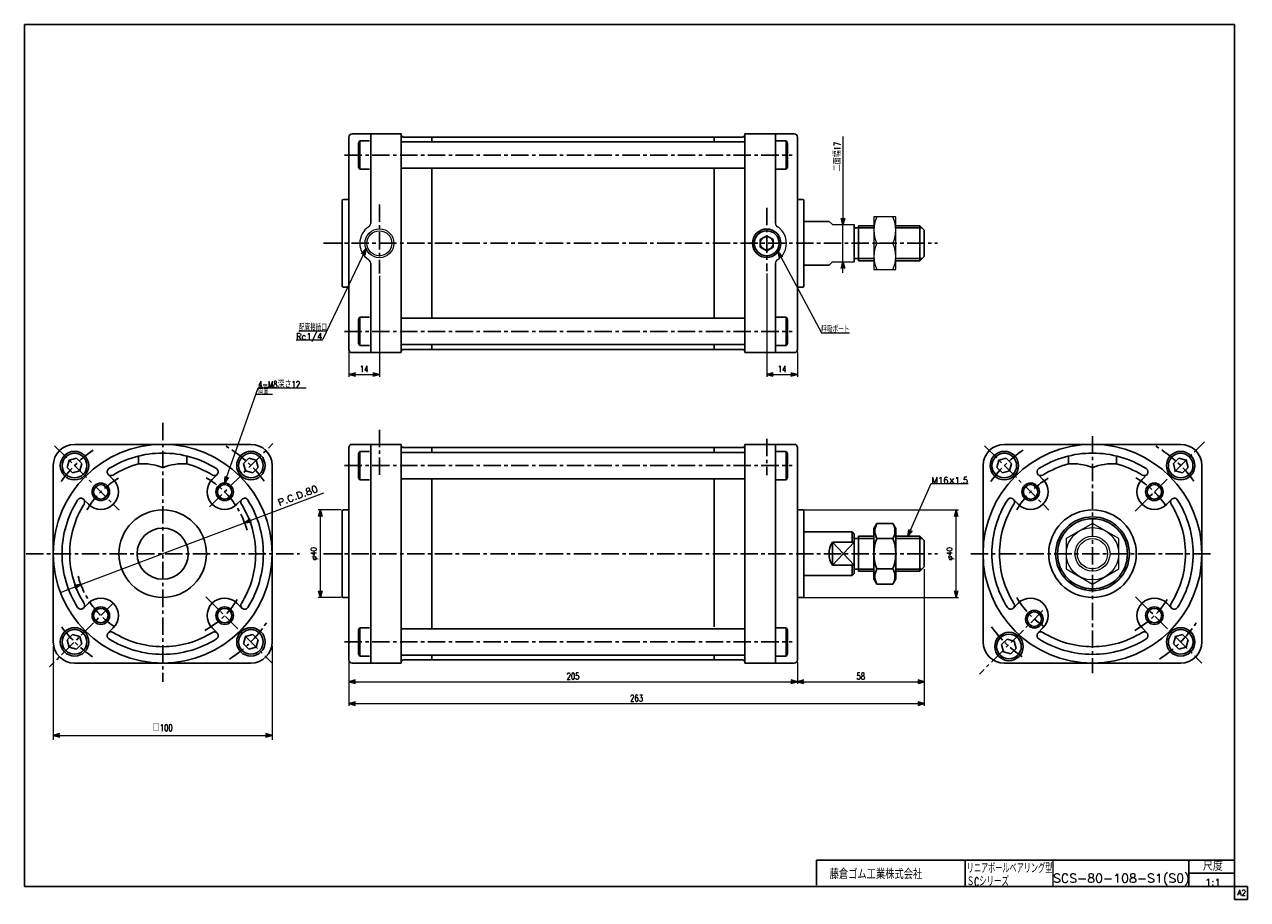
# Model space of a CAD drawing. Header units: millimetres. Extents: x -272 to 287, y -200 to 200.
import ezdxf
from ezdxf.enums import TextEntityAlignment as Align

# ---------------------------------------------------------------- set-up
doc = ezdxf.new("R2010")
doc.units = ezdxf.units.MM
doc.header["$LTSCALE"] = 0.25
doc.linetypes.add('CENTER', pattern=[50.8, 31.75, -6.35, 6.35, -6.35])
doc.layers.add('Layer0016', color=7, linetype='Continuous')
doc.layers.add('ZUWAKU', color=7, linetype='Continuous')
doc.styles.add('FdaStyle0', font='txt.shx', dxfattribs={"width": 0.761905, "bigfont": 'bigfont'})
doc.dimstyles.new('DaDimRotatedStyle', dxfattribs={"dimtxt": 3, "dimasz": 3.000002, "dimexe": 2, "dimexo": 1, "dimgap": 2, "dimtad": 3, "dimdsep": 46, "dimtxsty": 'FdaStyle0', "dimblk1": 'OPEN30', "dimblk2": 'OPEN30', "dimsah": 1, "dimcen": 0.09, "dimclrd": 4, "dimclre": 4, "dimclrt": 4, "dimadec": 0, "dimazin": 2, "dimtfac": 1, "dimtdec": 4, "dimtmove": 0, "dimatfit": 0, "dimfxl": 1, "dimarcsym": 0})

# ---------------------------------------------------------------- blocks, each defined once
blk = doc.blocks.new('_OPEN30')
at = {"color": 0, "linetype": 'ByBlock', "lineweight": -2}
for p, q in [((-1, 0.267949), (0, 0)), ((0, 0), (-1, -0.267949)), ((0, 0), (-1, 0))]:
    blk.add_line(p, q, dxfattribs=at)
blk = doc.blocks.new('DC_GROUP_Φ80_1')
at = {"layer": 'Layer0016', "color": 4, "linetype": 'Continuous', "lineweight": 25}
for p, q in [((-169.4, 1.72), (-171.85, -0.73)), ((-166.06, 0.82), (-169.4, 1.72)), ((-165.16, -2.53), (-166.06, 0.82)), ((-171.85, -0.73), (-170.96, -4.08)), ((-170.96, -4.08), (-167.61, -4.98)), ((-167.61, -4.98), (-165.16, -2.53))]:
    blk.add_line(p, q, dxfattribs=at)
for radius in [6.5, 5.63]:
    blk.add_circle((-168.51, -1.63), radius, dxfattribs=at)
blk = doc.blocks.new('DC_GROUP_Φ80_2')
at = {"layer": 'Layer0016', "color": 4, "linetype": 'Continuous', "lineweight": 25}
for p, q in [((-250, -78.88), (-252.45, -81.33)), ((-252.45, -81.33), (-251.56, -84.68)), ((-246.66, -79.78), (-250, -78.88)), ((-248.21, -85.58), (-245.76, -83.13)), ((-245.76, -83.13), (-246.66, -79.78)), ((-251.56, -84.68), (-248.21, -85.58))]:
    blk.add_line(p, q, dxfattribs=at)
for radius in [6.5, 5.63]:
    blk.add_circle((-249.11, -82.23), radius, dxfattribs=at)
blk = doc.blocks.new('DC_GROUP_Φ80_3')
at = {"layer": 'Layer0016', "color": 4, "linetype": 'Continuous', "lineweight": 25}
for p, q in [((-170.95, -79.79), (-171.85, -83.13)), ((-171.85, -83.13), (-169.4, -85.58)), ((-167.61, -78.89), (-170.95, -79.79)), ((-165.16, -81.34), (-167.61, -78.89)), ((-166.05, -84.68), (-165.16, -81.34)), ((-169.4, -85.58), (-166.05, -84.68))]:
    blk.add_line(p, q, dxfattribs=at)
for radius in [6.5, 5.63]:
    blk.add_circle((-168.5, -82.23), radius, dxfattribs=at)
blk = doc.blocks.new('DC_GROUP_Φ80_4')
at = {"layer": 'Layer0016', "color": 4, "linetype": 'Continuous', "lineweight": 25}
for p, q in [((-251.57, 0.82), (-252.46, -2.53)), ((-248.22, 1.71), (-251.57, 0.82)), ((-245.77, -0.74), (-248.22, 1.71)), ((-252.46, -2.53), (-250.01, -4.98)), ((-250.01, -4.98), (-246.67, -4.08)), ((-246.67, -4.08), (-245.77, -0.74))]:
    blk.add_line(p, q, dxfattribs=at)
for radius in [6.5, 5.63]:
    blk.add_circle((-249.12, -1.63), radius, dxfattribs=at)
blk = doc.blocks.new('*D5')
at = {"layer": 'Layer0016', "color": 4, "linetype": 'Continuous', "lineweight": 13}
for p, q in [((-258.81, -84.23), (-258.81, -126.96)), ((-158.81, -84.23), (-158.81, -126.96)), ((-258.81, -124.96), (-158.81, -124.96))]:
    blk.add_line(p, q, dxfattribs=at)
at = {"layer": 'Layer0016', "color": 4, "xscale": 3.000002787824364, "yscale": 2.999989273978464}
for p, rotation in [((-258.81, -124.96), 180), ((-158.81, -124.96), 360)]:
    blk.add_blockref('_OPEN30', p, dxfattribs=dict(at, rotation=rotation))
at = {"layer": 'Layer0016', "color": 4, "insert": (-208.81, -122.96), "char_height": 3, "width": 15.75, "attachment_point": 8, "style": 'FdaStyle0'}
blk.add_mtext('\\T1.00;□100', dxfattribs=at)
blk = doc.blocks.new('DC_GROUP_Φ80_5')
at = {"layer": 'Layer0016', "color": 4, "linetype": 'Continuous', "lineweight": 25}
for p, q in [((117.6, -28.08), (116.24, -30.43)), ((116.24, -30.43), (116.24, -53.43)), ((121.24, -28.08), (117.6, -28.08)), ((121.24, -35), (117.6, -35)), ((121.24, -48.86), (117.6, -48.86)), ((117.6, -55.79), (116.24, -53.43)), ((121.24, -55.79), (117.6, -55.79))]:
    blk.add_line(p, q, dxfattribs=at)
for centre, radius, start, end in [((123.6, -31.54), 6.93, 150, 210), ((134.56, -41.93), 18.32, 157.7807, 202.2193), ((123.6, -52.32), 6.93, 150, 210)]:
    blk.add_arc(centre, radius, start, end, dxfattribs=at)
blk = doc.blocks.new('DC_GROUP_Φ80_6')
at = {"layer": 'Layer0016', "color": 4, "linetype": 'Continuous', "lineweight": 25}
for p, q in [((121.24, -28.08), (124.88, -28.08)), ((124.88, -28.08), (126.24, -30.43)), ((126.24, -53.43), (126.24, -30.43)), ((121.24, -35), (124.88, -35)), ((121.24, -48.86), (124.88, -48.86)), ((121.24, -55.79), (124.88, -55.79)), ((124.88, -55.79), (126.24, -53.43))]:
    blk.add_line(p, q, dxfattribs=at)
for centre, radius, start, end in [((118.88, -31.54), 6.93, 330, 30), ((107.92, -41.93), 18.32, 337.7807, 22.2193), ((118.88, -52.32), 6.93, 330, 30)]:
    blk.add_arc(centre, radius, start, end, dxfattribs=at)
blk = doc.blocks.new('DC_GROUP_Φ80_7')
at = {"layer": 'Layer0016', "color": 4, "linetype": 'Continuous', "lineweight": 13}
for p, q in [((131.74, -33.93), (142.47, -9.89)), ((142.47, -9.89), (159.27, -9.89))]:
    blk.add_line(p, q, dxfattribs=at)
at = {"layer": 'Layer0016', "color": 4, "xscale": 3.000002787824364, "yscale": 2.999989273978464, "rotation": 245.9509601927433}
blk.add_blockref('_OPEN30', (131.74, -33.93), dxfattribs=at)
at = {"layer": 'Layer0016', "color": 4, "style": 'FdaStyle0', "width": 0.777778}
blk.add_text('M16×1.5', height=3, dxfattribs=at).set_placement((142.47, -9.89), (159.27, -9.89), align=Align.FIT)
blk = doc.blocks.new('DC_GROUP_Φ80_8')
at = {"layer": 'Layer0016', "color": 4, "linetype": 'Continuous', "lineweight": 25}
for p, q in [((173.38, 0.82), (172.49, -2.53)), ((176.73, 1.71), (173.38, 0.82)), ((179.18, -0.74), (176.73, 1.71)), ((172.49, -2.53), (174.94, -4.98)), ((174.94, -4.98), (178.28, -4.08)), ((178.28, -4.08), (179.18, -0.74))]:
    blk.add_line(p, q, dxfattribs=at)
for radius in [6.5, 5.63]:
    blk.add_circle((175.83, -1.63), radius, dxfattribs=at)
blk = doc.blocks.new('DC_GROUP_Φ80_9')
at = {"layer": 'Layer0016', "color": 4, "linetype": 'Continuous', "lineweight": 25}
for p, q in [((255.55, 1.72), (253.1, -0.73)), ((258.89, 0.82), (255.55, 1.72)), ((259.79, -2.53), (258.89, 0.82)), ((253.1, -0.73), (253.99, -4.08)), ((253.99, -4.08), (257.34, -4.98)), ((257.34, -4.98), (259.79, -2.53))]:
    blk.add_line(p, q, dxfattribs=at)
for radius in [6.5, 5.63]:
    blk.add_circle((256.44, -1.63), radius, dxfattribs=at)
blk = doc.blocks.new('DC_GROUP_Φ80_10')
at = {"layer": 'Layer0016', "color": 4, "linetype": 'Continuous', "lineweight": 25}
for p, q in [((254, -79.79), (253.1, -83.13)), ((253.1, -83.13), (255.55, -85.58)), ((257.34, -78.89), (254, -79.79)), ((259.79, -81.34), (257.34, -78.89)), ((258.9, -84.68), (259.79, -81.34)), ((255.55, -85.58), (258.9, -84.68))]:
    blk.add_line(p, q, dxfattribs=at)
for radius in [6.5, 5.63]:
    blk.add_circle((256.45, -82.23), radius, dxfattribs=at)
blk = doc.blocks.new('DC_GROUP_Φ80_11')
at = {"layer": 'Layer0016', "color": 4, "linetype": 'Continuous', "lineweight": 25}
for p, q in [((177.07, -81.01), (174.62, -83.45)), ((174.62, -83.45), (175.51, -86.8)), ((180.41, -81.9), (177.07, -81.01)), ((181.31, -85.25), (180.41, -81.9)), ((175.51, -86.8), (178.86, -87.7)), ((178.86, -87.7), (181.31, -85.25))]:
    blk.add_line(p, q, dxfattribs=at)
for radius in [6.5, 5.63]:
    blk.add_circle((177.96, -84.35), radius, dxfattribs=at)
blk = doc.blocks.new('DC_GROUP_Φ80_13')
at = {"layer": 'Layer0016', "color": 4, "linetype": 'Continuous', "lineweight": 13}
for p, q in [((-180.53, -9.65), (-165.21, 33.96)), ((-165.21, 33.96), (-143.26, 33.96)), ((-166.27, 30.96), (-158.56, 30.96))]:
    blk.add_line(p, q, dxfattribs=at)
at = {"layer": 'Layer0016', "color": 4, "xscale": 3.000002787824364, "yscale": 2.999989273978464, "rotation": 250.6516374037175}
blk.add_blockref('_OPEN30', (-180.53, -9.65), dxfattribs=at)
at = {"layer": 'Layer0016', "color": 4, "style": 'FdaStyle0'}
for s, width, p, p2 in [('4-M8深さ12', 0.761905, (-165.21, 33.96), (-146.01, 33.96)), ('両面', 0.666667, (-165.21, 30.96), (-160.41, 30.96))]:
    blk.add_text(s, height=3, dxfattribs=dict(at, width=width)).set_placement(p, p2, align=Align.FIT)
blk = doc.blocks.new('*D9')
at = {"color": 4, "linetype": 'Continuous', "lineweight": 13}
for p, q in [((-127.26, -21.93), (-137.76, -21.93)), ((-136.76, -61.93), (-136.76, -21.93)), ((-127.26, -61.93), (-137.76, -61.93))]:
    blk.add_line(p, q, dxfattribs=at)
at = {"color": 4, "xscale": 3.000002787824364, "yscale": 2.999989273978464}
for p, rotation in [((-136.76, -21.93), 90), ((-136.76, -61.93), 270)]:
    blk.add_blockref('_OPEN30', p, dxfattribs=dict(at, rotation=rotation))
at = {"color": 4, "insert": (-137.76, -41.93), "char_height": 2.5, "width": 10.625, "attachment_point": 8, "rotation": 90, "style": 'FdaStyle0'}
blk.add_mtext('\\T1.00;φ40', dxfattribs=at)
blk = doc.blocks.new('*D10')
at = {"color": 4, "linetype": 'Continuous', "lineweight": 13}
for p, q in [((82.24, -21.93), (154.86, -21.93)), ((153.86, -61.93), (153.86, -21.93)), ((82.24, -61.93), (154.86, -61.93))]:
    blk.add_line(p, q, dxfattribs=at)
at = {"color": 4, "xscale": 3.000002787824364, "yscale": 2.999989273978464}
for p, rotation in [((153.86, -21.93), 90), ((153.86, -61.93), 270)]:
    blk.add_blockref('_OPEN30', p, dxfattribs=dict(at, rotation=rotation))
at = {"color": 4, "insert": (152.86, -41.93), "char_height": 2.5, "width": 10.625, "attachment_point": 8, "rotation": 90, "style": 'FdaStyle0'}
blk.add_mtext('\\T1.00;φ40', dxfattribs=at)
blk = doc.blocks.new('*D15')
at = {"color": 4, "linetype": 'Continuous', "lineweight": 13}
for p, q in [((-123.76, -91.43), (-123.76, -101.43)), ((81.24, -91.43), (81.24, -101.43)), ((-123.76, -100.43), (81.24, -100.43))]:
    blk.add_line(p, q, dxfattribs=at)
at = {"color": 4, "xscale": 3.000002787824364, "yscale": 2.999989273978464}
for p, rotation in [((-123.76, -100.43), 180), ((81.24, -100.43), 360)]:
    blk.add_blockref('_OPEN30', p, dxfattribs=dict(at, rotation=rotation))
at = {"color": 4, "insert": (-21.26, -99.43), "char_height": 3, "width": 12.75, "attachment_point": 8, "style": 'FdaStyle0'}
blk.add_mtext('\\T1.00;205', dxfattribs=at)
blk = doc.blocks.new('*D16')
at = {"color": 4, "linetype": 'Continuous', "lineweight": 13}
for p, q in [((139.24, -48.93), (139.24, -101.43)), ((81.24, -91.43), (81.24, -101.43)), ((81.24, -100.43), (139.24, -100.43))]:
    blk.add_line(p, q, dxfattribs=at)
at = {"color": 4, "xscale": 3.000002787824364, "yscale": 2.999989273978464}
for p, rotation in [((81.24, -100.43), 180), ((139.24, -100.43), 360)]:
    blk.add_blockref('_OPEN30', p, dxfattribs=dict(at, rotation=rotation))
at = {"color": 4, "insert": (110.24, -99.43), "char_height": 3, "width": 9.75, "attachment_point": 8, "style": 'FdaStyle0'}
blk.add_mtext('\\T1.00;58', dxfattribs=at)
blk = doc.blocks.new('*D17')
at = {"color": 4, "linetype": 'Continuous', "lineweight": 13}
for p, q in [((139.24, -48.93), (139.24, -111.43)), ((-123.76, -91.43), (-123.76, -111.43)), ((-123.76, -110.43), (139.24, -110.43))]:
    blk.add_line(p, q, dxfattribs=at)
at = {"color": 4, "xscale": 3.000002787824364, "yscale": 2.999989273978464}
for p, rotation in [((-123.76, -110.43), 180), ((139.24, -110.43), 360)]:
    blk.add_blockref('_OPEN30', p, dxfattribs=dict(at, rotation=rotation))
at = {"color": 4, "insert": (7.74, -109.43), "char_height": 3, "width": 12.75, "attachment_point": 8, "style": 'FdaStyle0'}
blk.add_mtext('\\T1.00;263', dxfattribs=at)
blk = doc.blocks.new('DC_GROUP_Φ80_12')
at = {"color": 4, "linetype": 'Continuous', "lineweight": 13}
for p, q in [((216.14, -28.08), (204.14, -35)), ((228.14, -35), (216.14, -28.08)), ((204.14, -35), (204.14, -48.86)), ((228.14, -48.86), (228.14, -35)), ((204.14, -48.86), (216.14, -55.79)), ((216.14, -55.79), (228.14, -48.86))]:
    blk.add_line(p, q, dxfattribs=at)
for radius in [12, 8, 6.92]:
    blk.add_circle((216.14, -41.93), radius, dxfattribs=at)
blk = doc.blocks.new('DC_GROUP_Φ80_14')
at = {"color": 4, "linetype": 'Continuous', "lineweight": 13}
for p, q in [((126.24, 111.99), (116.24, 111.99)), ((116.24, 111.99), (116.24, 87.99)), ((126.24, 87.99), (126.24, 111.99)), ((117.6, 99.99), (124.88, 99.99)), ((116.24, 87.99), (126.24, 87.99))]:
    blk.add_line(p, q, dxfattribs=at)
for centre, start, end in [((130.12, 105.99), 154.4102, 205.5898), ((112.35, 105.99), 334.4102, 25.5898), ((130.12, 93.99), 154.4102, 205.5898), ((112.35, 93.99), 334.4102, 25.5898)]:
    blk.add_arc(centre, 13.89, start, end, dxfattribs=at)
blk = doc.blocks.new('DA_IMAGEDIMGROUP_1')
at = {"color": 4, "linetype": 'Continuous', "lineweight": 13}
for p, q in [((102.08, 148.84), (102.08, 108.49)), ((102.08, 91.49), (102.08, 108.49)), ((102.08, 86.49), (102.08, 91.49))]:
    blk.add_line(p, q, dxfattribs=at)
at = {"color": 4, "xscale": 3.000002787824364, "yscale": 2.999989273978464}
for p, rotation in [((102.08, 108.49), 270), ((102.08, 91.49), 90)]:
    blk.add_blockref('_OPEN30', p, dxfattribs=dict(at, rotation=rotation))
at = {"color": 4, "insert": (101.08, 132.84), "char_height": 3, "width": 18.75, "attachment_point": 7, "rotation": 90, "style": 'FdaStyle0'}
blk.add_mtext('\\T1.00;二面幅17', dxfattribs=at)
blk = doc.blocks.new('*D22')
at = {"color": 4, "linetype": 'Continuous', "lineweight": 13}
for p, q in [((-109.76, 85.14), (-109.76, 38.99)), ((-123.76, 50.49), (-123.76, 38.99)), ((-123.76, 39.99), (-109.76, 39.99))]:
    blk.add_line(p, q, dxfattribs=at)
at = {"color": 4, "xscale": 3.000002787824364, "yscale": 2.999989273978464}
for p, rotation in [((-123.76, 39.99), 180), ((-109.76, 39.99), 360)]:
    blk.add_blockref('_OPEN30', p, dxfattribs=dict(at, rotation=rotation))
at = {"color": 4, "insert": (-116.76, 40.99), "char_height": 3, "width": 9.75, "attachment_point": 8, "style": 'FdaStyle0'}
blk.add_mtext('\\T1.00;14', dxfattribs=at)
blk = doc.blocks.new('*D23')
at = {"color": 4, "linetype": 'Continuous', "lineweight": 13}
for p, q in [((67.24, 86.18), (67.24, 38.99)), ((81.24, 50.49), (81.24, 38.99)), ((67.24, 39.99), (81.24, 39.99))]:
    blk.add_line(p, q, dxfattribs=at)
at = {"color": 4, "xscale": 3.000002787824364, "yscale": 2.999989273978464}
for p, rotation in [((67.24, 39.99), 180), ((81.24, 39.99), 360)]:
    blk.add_blockref('_OPEN30', p, dxfattribs=dict(at, rotation=rotation))
at = {"color": 4, "insert": (74.24, 40.99), "char_height": 3, "width": 9.75, "attachment_point": 8, "style": 'FdaStyle0'}
blk.add_mtext('\\T1.00;14', dxfattribs=at)
blk = doc.blocks.new('DC_GROUP_Φ80_15')
at = {"color": 4, "linetype": 'Continuous', "lineweight": 13}
for p, q in [((72.44, 96.09), (92.23, 59.03)), ((92.23, 59.03), (105.03, 59.03))]:
    blk.add_line(p, q, dxfattribs=at)
at = {"color": 4, "xscale": 3.000002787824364, "yscale": 2.999989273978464, "rotation": 118.1036257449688}
blk.add_blockref('_OPEN30', (72.44, 96.09), dxfattribs=at)
at = {"color": 4, "style": 'FdaStyle0', "width": 0.680851}
blk.add_text('呼吸ポート', height=3, dxfattribs=at).set_placement((92.23, 59.03), (105.03, 59.03), align=Align.FIT)
blk = doc.blocks.new('DC_GROUP_Φ80_16')
at = {"color": 4, "linetype": 'Continuous', "lineweight": 13}
for p, q in [((-115.89, 97.54), (-135.72, 55.79)), ((-133.77, 59.88), (-146.57, 59.88))]:
    blk.add_line(p, q, dxfattribs=at)
at = {"color": 4, "xscale": 3.000002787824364, "yscale": 2.999989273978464, "rotation": 64.59899666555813}
blk.add_blockref('_OPEN30', (-115.89, 97.54), dxfattribs=at)
at = {"color": 4, "style": 'FdaStyle0', "width": 0.680851}
blk.add_text('配管接続口', height=3, dxfattribs=at).set_placement((-146.57, 59.88), (-133.77, 59.88), align=Align.FIT)

msp = doc.modelspace()

# ---------------------------------------------------------------- linework, layer by layer
at = {"color": 4, "linetype": 'Continuous', "lineweight": 13}
for p, q in [((95.737, 109.986), (97.239, 108.486)), ((97.239, 108.486), (107.239, 108.486)), ((116.239, 107.986), (116.239, 91.986)), ((95.737, 89.986), (97.239, 91.486)), ((97.239, 91.486), (107.239, 91.486))]:
    msp.add_line(p, q, dxfattribs=at)
at = {"color": 4, "linetype": 'CENTER', "lineweight": 25}
for p, q in [((216.14, 11.881), (216.14, -96.552)), ((166.751, 7.457), (196.199, -21.991)), ((235.672, -22.399), (267.339, 9.267)), ((160.594, -41.932), (271.244, -41.932)), ((235.819, -61.611), (266.094, -91.886)), ((193.512, -67.864), (164.437, -96.939))]:
    msp.add_line(p, q, dxfattribs=at)
at = {"color": 4, "linetype": 'Continuous', "lineweight": 25}
for p, q in [((216.14, 8.068), (175.84, 8.068)), ((216.14, 8.068), (256.44, 8.068)), ((205.14, 2.734), (205.14, -0.88)), ((227.14, 2.734), (227.14, -0.88)), ((166.14, -41.932), (166.14, -1.632)), ((266.14, -41.932), (266.14, -1.632)), ((193.512, -7.991), (191.276, -5.754)), ((238.767, -7.991), (241.003, -5.754)), ((182.198, -19.304), (179.962, -17.068)), ((250.081, -19.304), (252.317, -17.068)), ((166.14, -41.932), (166.14, -82.232)), ((266.14, -41.932), (266.14, -82.232)), ((182.198, -64.559), (179.962, -66.795)), ((250.081, -64.559), (252.317, -66.795)), ((193.512, -75.873), (191.276, -78.109)), ((238.767, -75.873), (241.003, -78.109)), ((216.14, -91.932), (175.84, -91.932)), ((216.14, -91.932), (256.44, -91.932))]:
    msp.add_line(p, q, dxfattribs=at)
at = {"color": 4, "linetype": 'Continuous', "lineweight": 13}
for radius in [6.597, 5.697]:
    msp.add_circle((-109.761, 99.986), radius, dxfattribs=at)
at = {"color": 4, "linetype": 'Continuous', "lineweight": 25}
for centre, radius in [((187.855, -13.647), 4), ((187.855, -13.647), 3.3), ((244.424, -13.647), 4), ((244.424, -13.647), 3.3), ((216.14, -41.932), 20), ((216.14, -41.932), 16.85), ((216.14, -41.932), 16), ((244.424, -70.216), 4), ((244.424, -70.216), 3.3), ((189.556, -71.82), 4), ((189.556, -71.82), 3.3)]:
    msp.add_circle(centre, radius, dxfattribs=at)
at = {"color": 4, "linetype": 'Continuous', "lineweight": 13}
for centre, radius, start, end in [((-109.761, 99.986), 9, 123.05573, 236.94427), ((-115.761, 109.206), 2, 303.05573, 0), ((73.239, 109.206), 2, 180, 236.94427), ((67.239, 99.986), 9, 303.05573, 56.94427), ((-115.761, 90.766), 2, 0, 56.94427), ((73.239, 90.766), 2, 123.05573, 180)]:
    msp.add_arc(centre, radius, start, end, dxfattribs=at)
at = {"color": 4, "linetype": 'Continuous', "lineweight": 25}
for centre, radius, start, end in [((175.84, -1.632), 9.7, 90, 180), ((216.14, -41.932), 50, 90, 180), ((216.14, -41.932), 50, 0, 90), ((256.44, -1.632), 9.7, 0, 90), ((216.14, -41.932), 46, 90, 122.27106), ((216.14, -41.932), 46, 57.72894, 90), ((192.513, -4.517), 1.75, 122.27106, 302.27106), ((216.14, -41.932), 42.5, 105.00027, 122.27106), ((207.024, -25.809), 25, 68.9493, 94.32272), ((225.255, -25.809), 25, 85.67728, 111.0507), ((216.14, -41.932), 42.5, 57.72894, 74.99973), ((239.766, -4.517), 1.75, 237.72894, 57.72894), ((187.855, -13.647), 8, 225, 45), ((244.424, -13.647), 8, 135, 315), ((178.725, -18.305), 1.75, 327.72894, 147.72894), ((253.554, -18.305), 1.75, 32.27106, 212.27106), ((216.14, -41.932), 46, 147.72894, 180), ((216.14, -41.932), 42.5, 147.72894, 180), ((216.14, -41.932), 42.5, 0, 32.27106), ((216.14, -41.932), 46, 0, 32.27106), ((216.14, -41.932), 50, 180, 270), ((216.14, -41.932), 46, 180, 212.27106), ((216.14, -41.932), 42.5, 180, 212.27106), ((216.14, -41.932), 50, 270, 360), ((216.14, -41.932), 42.5, 327.72894, 360), ((216.14, -41.932), 46, 327.72894, 360), ((178.725, -65.558), 1.75, 212.27106, 32.27106), ((187.855, -70.216), 8, 315, 135), ((244.424, -70.216), 8, 45, 225), ((253.554, -65.558), 1.75, 147.72894, 327.72894), ((192.513, -79.346), 1.75, 57.72894, 237.72894), ((216.14, -41.932), 42.5, 237.72894, 270), ((216.14, -41.932), 42.5, 270, 302.27106), ((239.766, -79.346), 1.75, 302.27106, 122.27106), ((175.84, -82.232), 9.7, 180, 270), ((216.14, -41.932), 46, 237.72894, 270), ((216.14, -41.932), 46, 270, 302.27106), ((256.44, -82.232), 9.7, 270, 0)]:
    msp.add_arc(centre, radius, start, end, dxfattribs=at)
at = {"color": 4, "linetype": 'CENTER', "lineweight": 25}
for radius, start, end in [(57, 35.56203, 61.30559), (57, 123.82402, 146.07486), (40, 120.40341, 150.43728), (40, 33.52166, 60.2572), (40, 209.97682, 236.47834), (40, 298.85826, 330.3639), (57, 215.91652, 235.71894), (57, 302.40994, 326.32767)]:
    msp.add_arc((216.14, -41.932), radius, start, end, dxfattribs=at)
at = {"layer": 'Layer0016', "color": 4, "linetype": 'Continuous', "lineweight": 25}
for p, q in [((-123.761, 148.486), (-123.761, 119.986)), ((-123.761, 99.986), (-123.761, 148.486)), ((-122.261, 149.986), (-99.761, 149.986)), ((-122.261, 149.986), (-99.761, 149.986)), ((-119.261, 145.747), (-118.661, 146.786)), ((-119.261, 134.825), (-119.261, 145.747)), ((-114.259, 146.786), (-118.661, 146.786)), ((-118.661, 133.786), (-118.661, 146.786)), ((-113.761, 109.206), (-113.761, 149.986)), ((-99.761, 99.986), (-99.761, 149.986)), ((57.239, 146.286), (-99.761, 146.286)), ((-98.761, 148.486), (-85.761, 148.486)), ((-85.761, 146.286), (-85.761, 148.486)), ((56.239, 148.486), (-85.761, 148.486)), ((43.239, 148.486), (43.239, 146.286)), ((56.239, 148.486), (43.239, 148.486)), ((43.239, 146.997), (43.239, 148.486)), ((79.739, 149.986), (57.239, 149.986)), ((79.739, 149.986), (57.239, 149.986)), ((57.239, 149.986), (57.239, 99.986)), ((71.239, 109.206), (71.239, 149.986)), ((71.7, 146.786), (76.139, 146.786)), ((76.139, 133.786), (76.139, 146.786)), ((76.739, 145.747), (76.139, 146.786)), ((76.739, 134.825), (76.739, 145.747)), ((81.239, 148.486), (81.239, 99.986)), ((-118.661, 133.786), (-119.261, 134.825)), ((-99.761, 134.286), (57.239, 134.286)), ((-85.761, 99.986), (-85.761, 134.286)), ((43.239, 99.986), (43.239, 134.286)), ((76.139, 133.786), (76.739, 134.825)), ((-114.259, 133.786), (-118.661, 133.786)), ((43.239, 99.986), (43.239, 133.459)), ((71.7, 133.786), (76.139, 133.786)), ((-126.761, 119.486), (-126.761, 99.986)), ((-126.761, 119.486), (-126.761, 99.986)), ((-126.261, 119.986), (-123.761, 119.986)), ((-126.261, 119.986), (-123.761, 119.986)), ((83.739, 119.986), (81.239, 119.986)), ((84.239, 119.486), (84.239, 99.986)), ((84.239, 109.986), (95.737, 109.986)), ((107.239, 108.486), (107.239, 91.486)), ((107.239, 106.986), (109.239, 106.986)), ((109.239, 107.986), (116.239, 107.986)), ((109.239, 107.986), (109.239, 91.986)), ((109.239, 106.986), (116.239, 106.986)), ((126.239, 107.986), (137.239, 107.986)), ((126.239, 106.986), (138.239, 106.986)), ((139.239, 105.986), (137.239, 107.986)), ((137.239, 107.986), (137.239, 91.986)), ((64.239, 101.718), (67.239, 103.45)), ((64.239, 98.254), (64.239, 101.718)), ((67.239, 103.45), (70.239, 101.718)), ((70.239, 101.718), (70.239, 98.254)), ((139.239, 105.986), (139.239, 93.986)), ((-126.761, 80.486), (-126.761, 99.986)), ((-123.761, 99.986), (-123.761, 51.486)), ((-99.761, 99.986), (-99.761, 49.986)), ((-85.761, 99.986), (-85.761, 65.686)), ((43.239, 99.986), (43.239, 65.686)), ((43.239, 99.986), (43.239, 69.128)), ((57.239, 49.986), (57.239, 99.986)), ((67.239, 96.522), (64.239, 98.254)), ((70.239, 98.254), (67.239, 96.522)), ((81.239, 51.486), (81.239, 99.986)), ((84.239, 80.486), (84.239, 99.986)), ((-113.761, 90.766), (-113.761, 49.986)), ((71.239, 90.766), (71.239, 49.986)), ((84.239, 89.986), (95.737, 89.986)), ((107.239, 92.986), (109.239, 92.986)), ((109.239, 92.986), (116.239, 92.986)), ((109.239, 91.986), (116.239, 91.986)), ((126.239, 92.986), (138.239, 92.986)), ((126.239, 91.986), (137.239, 91.986)), ((139.239, 93.986), (137.239, 91.986)), ((-126.261, 79.986), (-123.761, 79.986)), ((83.739, 79.986), (81.239, 79.986)), ((-118.661, 66.186), (-119.261, 65.147)), ((-119.261, 65.147), (-119.261, 54.225)), ((-114.259, 66.186), (-118.661, 66.186)), ((-118.661, 66.186), (-118.661, 53.186)), ((-99.761, 65.686), (57.239, 65.686)), ((71.7, 66.186), (76.139, 66.186)), ((76.139, 66.186), (76.139, 53.186)), ((76.139, 66.186), (76.739, 65.147)), ((76.739, 65.147), (76.739, 54.225)), ((-119.261, 54.225), (-118.661, 53.186)), ((-114.259, 53.186), (-118.661, 53.186)), ((57.239, 53.686), (-99.761, 53.686)), ((-98.761, 51.486), (-85.761, 51.486)), ((-85.761, 53.686), (-85.761, 51.486)), ((56.239, 51.486), (-85.761, 51.486)), ((43.239, 51.486), (43.239, 53.686)), ((43.239, 52.975), (43.239, 51.486)), ((56.239, 51.486), (43.239, 51.486)), ((71.7, 53.186), (76.139, 53.186)), ((76.739, 54.225), (76.139, 53.186)), ((-122.261, 49.986), (-99.761, 49.986)), ((79.739, 49.986), (57.239, 49.986)), ((-208.811, 8.068), (-249.111, 8.068)), ((-208.811, 8.068), (-168.511, 8.068)), ((-123.761, 6.568), (-123.761, -21.932)), ((-123.761, -41.932), (-123.761, 6.568)), ((-122.261, 8.068), (-99.761, 8.068)), ((-122.261, 8.068), (-99.761, 8.068)), ((-113.761, -41.932), (-113.761, 8.068)), ((-99.761, -41.932), (-99.761, 8.068)), ((-98.761, 6.568), (-85.761, 6.568)), ((-85.761, 4.368), (-85.761, 6.568)), ((56.239, 6.568), (-85.761, 6.568)), ((56.239, 6.568), (43.239, 6.568)), ((43.239, 5.08), (43.239, 6.568)), ((79.739, 8.068), (57.239, 8.068)), ((79.739, 8.068), (57.239, 8.068)), ((57.239, 8.068), (57.239, -41.932)), ((71.239, -41.932), (71.239, 8.068)), ((81.239, 6.568), (81.239, -41.932)), ((-219.811, 2.734), (-219.811, -0.88)), ((-197.811, 2.734), (-197.811, -0.88)), ((-119.261, 3.829), (-118.661, 4.868)), ((-119.261, -7.092), (-119.261, 3.829)), ((-114.259, 4.868), (-118.661, 4.868)), ((-118.661, -8.132), (-118.661, 4.868)), ((57.239, 4.368), (-99.761, 4.368)), ((43.239, 4.368), (43.239, 5.044)), ((71.7, 4.868), (76.139, 4.868)), ((76.139, -8.132), (76.139, 4.868)), ((76.739, 3.829), (76.139, 4.868)), ((76.739, -7.092), (76.739, 3.829)), ((-258.811, -41.932), (-258.811, -1.632)), ((-158.811, -41.932), (-158.811, -1.632)), ((-231.438, -7.991), (-233.674, -5.754)), ((-186.183, -7.991), (-183.947, -5.754)), ((-118.661, -8.132), (-119.261, -7.092)), ((-114.259, -8.132), (-118.661, -8.132)), ((-99.761, -7.632), (57.239, -7.632)), ((-85.761, -41.932), (-85.761, -7.632)), ((43.239, -41.932), (43.239, -7.632)), ((43.239, -41.932), (43.239, -11.073)), ((71.7, -8.132), (76.139, -8.132)), ((76.139, -8.132), (76.739, -7.092)), ((-242.752, -19.304), (-244.988, -17.068)), ((-174.87, -19.304), (-172.633, -17.068)), ((-126.261, -21.932), (-123.761, -21.932)), ((-126.261, -21.932), (-123.761, -21.932)), ((83.739, -21.932), (81.239, -21.932)), ((-126.761, -22.432), (-126.761, -41.932)), ((-126.761, -22.432), (-126.761, -41.932)), ((84.239, -22.432), (84.239, -41.932)), ((84.239, -31.932), (106.239, -31.932)), ((106.239, -31.932), (107.239, -32.932)), ((106.239, -31.932), (106.239, -36.662)), ((107.239, -32.932), (107.239, -50.932)), ((97.239, -36.662), (97.239, -47.202)), ((97.239, -36.662), (107.239, -36.662)), ((97.239, -36.662), (107.239, -47.202)), ((107.239, -36.662), (97.239, -47.202)), ((107.239, -34.932), (109.239, -34.932)), ((109.239, -33.932), (116.239, -33.932)), ((109.239, -33.932), (109.239, -49.932)), ((109.239, -34.932), (116.239, -34.932)), ((126.239, -33.932), (137.239, -33.932)), ((126.239, -34.932), (138.239, -34.932)), ((139.239, -35.932), (137.239, -33.932)), ((137.239, -33.932), (137.239, -49.932)), ((139.239, -35.932), (139.239, -47.932)), ((-258.811, -41.932), (-258.811, -82.232)), ((-158.811, -41.932), (-158.811, -82.232)), ((-126.761, -61.432), (-126.761, -41.932)), ((-123.761, -41.932), (-123.761, -90.432)), ((-113.761, -41.932), (-113.761, -91.932)), ((-99.761, -41.932), (-99.761, -91.932)), ((-85.761, -41.932), (-85.761, -76.232)), ((43.239, -41.932), (43.239, -75.405)), ((43.239, -41.932), (43.239, -72.79)), ((57.239, -91.932), (57.239, -41.932)), ((71.239, -41.932), (71.239, -91.932)), ((81.239, -90.432), (81.239, -41.932)), ((84.239, -61.432), (84.239, -41.932)), ((97.239, -47.202), (107.239, -47.202)), ((106.239, -47.202), (106.239, -51.932)), ((107.239, -48.932), (109.239, -48.932)), ((109.239, -48.932), (116.239, -48.932)), ((109.239, -49.932), (116.239, -49.932)), ((126.239, -48.932), (138.239, -48.932)), ((126.239, -49.932), (137.239, -49.932)), ((139.239, -47.932), (137.239, -49.932)), ((84.239, -51.932), (106.239, -51.932)), ((106.239, -51.932), (107.239, -50.932)), ((-242.752, -64.559), (-244.988, -66.795)), ((-174.87, -64.559), (-172.633, -66.795)), ((-126.261, -61.932), (-123.761, -61.932)), ((83.739, -61.932), (81.239, -61.932)), ((-231.438, -75.873), (-233.674, -78.109)), ((-186.183, -75.873), (-183.947, -78.109)), ((-118.661, -75.732), (-119.261, -76.771)), ((-119.261, -76.771), (-119.261, -87.692)), ((-114.259, -75.732), (-118.661, -75.732)), ((-118.661, -75.732), (-118.661, -88.732)), ((-99.761, -76.232), (57.239, -76.232)), ((71.7, -75.732), (76.139, -75.732)), ((76.139, -75.732), (76.139, -88.732)), ((76.139, -75.732), (76.739, -76.771)), ((76.739, -76.771), (76.739, -87.692)), ((-119.261, -87.692), (-118.661, -88.732)), ((-114.259, -88.732), (-118.661, -88.732)), ((57.239, -88.232), (-99.761, -88.232)), ((-85.761, -88.232), (-85.761, -90.432)), ((43.239, -88.232), (43.239, -90.432)), ((43.239, -90.432), (43.239, -88.907)), ((71.7, -88.732), (76.139, -88.732)), ((76.739, -87.692), (76.139, -88.732)), ((-208.811, -91.932), (-249.111, -91.932)), ((-208.811, -91.932), (-168.511, -91.932)), ((-122.261, -91.932), (-99.761, -91.932)), ((-98.761, -90.432), (-85.761, -90.432)), ((56.239, -90.432), (-85.761, -90.432)), ((56.239, -90.432), (43.239, -90.432)), ((79.739, -91.932), (57.239, -91.932))]:
    msp.add_line(p, q, dxfattribs=at)
at = {"layer": 'Layer0016', "color": 4, "linetype": 'CENTER', "lineweight": 25}
for p, q in [((-125.726, 140.286), (78.853, 140.286)), ((-109.761, 117.77), (-109.761, 86.138)), ((67.239, 116.208), (67.239, 87.179)), ((-135.251, 99.986), (145.291, 99.986)), ((-125.726, 59.686), (78.853, 59.686)), ((-208.811, 17.857), (-208.811, -100.472)), ((-109.761, 14.771), (-109.761, -6.037)), ((-258.2, 7.457), (-228.751, -21.991)), ((-187.421, -20.542), (-158.471, 8.408)), ((67.239, 10.542), (67.239, -6.037)), ((-125.726, -1.632), (78.853, -1.632)), ((-271.245, -41.932), (-146.325, -41.932)), ((-135.251, -41.932), (145.291, -41.932)), ((-231.438, -64.559), (-260.514, -93.635)), ((-189.131, -61.611), (-158.856, -91.886)), ((-125.726, -82.232), (78.853, -82.232))]:
    msp.add_line(p, q, dxfattribs=at)
at = {"layer": 'Layer0016', "color": 4, "linetype": 'Continuous', "lineweight": 13}
for p, q in [((-147.858, 55.854), (-135.858, 55.854)), ((-135.358, -14.214), (-171.386, -27.81)), ((-246.235, -56.054), (-171.386, -27.81)), ((-255.591, -59.584), (-246.235, -56.054))]:
    msp.add_line(p, q, dxfattribs=at)
at = {"layer": 'Layer0016', "color": 4, "linetype": 'Continuous', "lineweight": 25}
for centre, radius in [((67.239, 99.986), 6.5), ((67.239, 99.986), 5.7), ((67.239, 99.986), 3), ((-237.095, -13.647), 4), ((-237.095, -13.647), 3.3), ((-180.526, -13.647), 4), ((-180.526, -13.647), 3.3), ((-208.811, -41.932), 20), ((-208.811, -41.932), 11.7), ((-237.095, -70.216), 4), ((-237.095, -70.216), 3.3), ((-180.526, -70.216), 4), ((-180.526, -70.216), 3.3)]:
    msp.add_circle(centre, radius, dxfattribs=at)
for centre, radius, start, end in [((-122.261, 148.486), 1.5, 90, 180), ((-122.261, 148.486), 1.5, 90, 180), ((-98.761, 149.486), 1, 180, 270), ((56.239, 149.486), 1, 270, 0), ((79.739, 148.486), 1.5, 360, 90), ((-126.261, 119.486), 0.5, 90, 180), ((-126.261, 119.486), 0.5, 90, 180), ((83.739, 119.486), 0.5, 360, 90), ((-126.261, 80.486), 0.5, 180, 270), ((83.739, 80.486), 0.5, 270, 0), ((-122.261, 51.486), 1.5, 180, 270), ((-98.761, 50.486), 1, 90, 180), ((56.239, 50.486), 1, 360, 90), ((79.739, 51.486), 1.5, 270, 0), ((-249.111, -1.632), 9.7, 90, 180), ((-208.811, -41.932), 50, 90, 180), ((-208.811, -41.932), 50, 0, 90), ((-168.511, -1.632), 9.7, 0, 90), ((-122.261, 6.568), 1.5, 90, 180), ((-122.261, 6.568), 1.5, 90, 180), ((-98.761, 7.568), 1, 180, 270), ((56.239, 7.568), 1, 270, 0), ((79.739, 6.568), 1.5, 360, 90), ((-208.811, -41.932), 46, 90, 122.27106), ((-208.811, -41.932), 46, 57.72894, 90), ((-232.437, -4.517), 1.75, 122.27106, 302.27106), ((-208.811, -41.932), 42.5, 105.00027, 122.27106), ((-217.926, -25.809), 25, 68.9493, 94.32272), ((-199.695, -25.809), 25, 85.67728, 111.0507), ((-208.811, -41.932), 42.5, 57.72894, 74.99973), ((-185.184, -4.517), 1.75, 237.72894, 57.72894), ((-237.095, -13.647), 8, 225, 45), ((-180.526, -13.647), 8, 135, 315), ((-246.225, -18.305), 1.75, 327.72894, 147.72894), ((-171.396, -18.305), 1.75, 32.27106, 212.27106), ((-208.811, -41.932), 46, 147.72894, 180), ((-208.811, -41.932), 42.5, 147.72894, 180), ((-208.811, -41.932), 42.5, 0, 32.27106), ((-208.811, -41.932), 46, 0, 32.27106), ((-126.261, -22.432), 0.5, 90, 180), ((-126.261, -22.432), 0.5, 90, 180), ((83.739, -22.432), 0.5, 360, 90), ((105.737, -41.932), 10, 148.19702, 211.80298), ((-208.811, -41.932), 50, 180, 270), ((-208.811, -41.932), 46, 180, 212.27106), ((-208.811, -41.932), 42.5, 180, 212.27106), ((-208.811, -41.932), 50, 270, 360), ((-208.811, -41.932), 42.5, 327.72894, 360), ((-208.811, -41.932), 46, 327.72894, 360), ((-126.261, -61.432), 0.5, 180, 270), ((83.739, -61.432), 0.5, 270, 0), ((-246.225, -65.558), 1.75, 212.27106, 32.27106), ((-237.095, -70.216), 8, 315, 135), ((-180.526, -70.216), 8, 45, 225), ((-171.396, -65.558), 1.75, 147.72894, 327.72894), ((-232.437, -79.346), 1.75, 57.72894, 237.72894), ((-208.811, -41.932), 42.5, 237.72894, 270), ((-208.811, -41.932), 42.5, 270, 302.27106), ((-185.184, -79.346), 1.75, 302.27106, 122.27106), ((-249.111, -82.232), 9.7, 180, 270), ((-208.811, -41.932), 46, 237.72894, 270), ((-208.811, -41.932), 46, 270, 302.27106), ((-168.511, -82.232), 9.7, 270, 0), ((-122.261, -90.432), 1.5, 180, 270), ((-98.761, -91.432), 1, 90, 180), ((56.239, -91.432), 1, 360, 90), ((79.739, -90.432), 1.5, 270, 0)]:
    msp.add_arc(centre, radius, start, end, dxfattribs=at)
at = {"layer": 'Layer0016', "color": 4, "linetype": 'CENTER', "lineweight": 25}
for radius, start, end in [(57, 35.56203, 61.30559), (57, 123.82402, 146.07486), (40, 120.40341, 150.43728), (40, 15.57054, 60.2572), (40, 194.92896, 236.47834), (40, 298.85826, 330.3639), (57, 215.91652, 235.71894), (57, 302.40994, 326.32767)]:
    msp.add_arc((-208.811, -41.932), radius, start, end, dxfattribs=at)
at = {"layer": 'ZUWAKU', "color": 5, "linetype": 'Continuous', "lineweight": 25}
for p, q in [((281, 200), (-272, 200)), ((-272, -194), (-272, 200)), ((281, -200), (281, 200)), ((287, -194), (-272, -194)), ((287, -200), (287, -194)), ((287, -200), (281, -200))]:
    msp.add_line(p, q, dxfattribs=at)
at = {"layer": 'ZUWAKU', "color": 4, "linetype": 'Continuous', "lineweight": 25}
for p, q in [((90, -182), (281, -182)), ((90, -193.465), (90, -182)), ((158, -182), (158, -194)), ((260.135, -194), (260.135, -182)), ((260.135, -188), (281, -188))]:
    msp.add_line(p, q, dxfattribs=at)
at = {"layer": 'ZUWAKU', "color": 4, "linetype": 'Continuous', "lineweight": 13}
msp.add_line((198, -182), (198, -194), dxfattribs=at)

# ---------------------------------------------------------------- block references
at = {"linetype": 'Continuous'}
for name in ['DA_IMAGEDIMGROUP_1', 'DC_GROUP_Φ80_14', 'DC_GROUP_Φ80_16', 'DC_GROUP_Φ80_15', 'DC_GROUP_Φ80_12']:
    msp.add_blockref(name, (0, 0), dxfattribs=at)
at = {"layer": 'Layer0016', "linetype": 'Continuous'}
for name in ['DC_GROUP_Φ80_13', 'DC_GROUP_Φ80_4', 'DC_GROUP_Φ80_1', 'DC_GROUP_Φ80_8', 'DC_GROUP_Φ80_9', 'DC_GROUP_Φ80_7', 'DC_GROUP_Φ80_5', 'DC_GROUP_Φ80_6', 'DC_GROUP_Φ80_2', 'DC_GROUP_Φ80_3', 'DC_GROUP_Φ80_11', 'DC_GROUP_Φ80_10']:
    msp.add_blockref(name, (0, 0), dxfattribs=at)
at = {"layer": 'Layer0016', "color": 4, "xscale": 3.000002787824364, "yscale": 2.999989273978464}
for p, rotation in [((-171.386, -27.81), 200.6739384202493), ((-246.235, -56.054), 20.67393842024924)]:
    msp.add_blockref('_OPEN30', p, dxfattribs=dict(at, rotation=rotation))

# ---------------------------------------------------------------- texts
at = {"color": 4, "style": 'FdaStyle0'}
for s, height, width, p, p2 in [('リニアボールベアリング型', 4, 0.619651, (158.671, -187.883), (197.771, -187.883)), ('ＳCシリーズ', 4, 0.643333, (158.671, -193.883), (177.971, -193.883)), ('SCS-80-108-S1(S0)', 4, 0.821053, (198.106, -192.261), (260.506, -192.261)), ('1:1', 3, 0.8, (267.582, -193.595), (274.782, -193.595))]:
    msp.add_text(s, height=height, dxfattribs=dict(at, width=width)).set_placement(p, p2, align=Align.FIT)
at = {"layer": 'Layer0016', "color": 4, "style": 'FdaStyle0', "width": 0.8}
msp.add_text('Rc1/4', height=3, dxfattribs=at).set_placement((-147.858, 55.854), (-135.858, 55.854), align=Align.FIT)
msp.add_text('P.C.D.80', height=3, rotation=20.67394, dxfattribs=at).set_placement((-155.509, -20.143), (-137.546, -13.365), align=Align.FIT)
at = {"layer": 'ZUWAKU', "color": 4, "style": 'FdaStyle0'}
for s, height, width, p, p2 in [('尺度', 3.8, 0.749175, (266.615, -186.78), (275.695, -186.78)), ('藤倉ゴム工業株式会社', 4.5, 0.652778, (96.013, -190.657), (138.313, -190.657))]:
    msp.add_text(s, height=height, dxfattribs=dict(at, width=width)).set_placement(p, p2, align=Align.FIT)
at = {"layer": 'ZUWAKU', "color": 7, "style": 'FdaStyle0', "width": 0.8}
msp.add_text('A2', height=2.5, dxfattribs=at).set_placement((282.307, -198.125), (286.307, -198.125), align=Align.FIT)

# ---------------------------------------------------------------- dimensions: what is measured, and where the dimension line sits
at = {"linetype": 'Continuous', "lineweight": 13}
for base, p1, p2, picture, middle in [((-109.761, 39.986), (-123.761, 51.486), (-109.761, 86.138), '*D22', (-116.761, 39.986)), ((81.239, 39.986), (67.239, 87.179), (81.239, 51.486), '*D23', (74.239, 39.986)), ((139.239, -110.432), (-123.761, -90.432), (139.239, -47.932), '*D17', (7.739, -110.432)), ((139.239, -100.432), (81.239, -90.432), (139.239, -47.932), '*D16', (110.239, -100.432)), ((81.239, -100.432), (-123.761, -90.432), (81.239, -90.432), '*D15', (-21.261, -100.432))]:
    dim = msp.add_linear_dim(base=base, p1=p1, p2=p2, dimstyle='DaDimRotatedStyle', override={"dimtxt": 3, "dimasz": 3.000002, "dimexe": 1, "dimexo": 1, "dimgap": 1, "dimtad": 3, "dimtih": 0, "dimtoh": 0, "dimdec": 2, "dimzin": 8, "dimtxsty": 'FdaStyle0', "dimblk1": 'OPEN30', "dimblk2": 'OPEN30', "dimsah": 1, "dimclrd": 4, "dimclre": 4, "dimclrt": 4, "dimazin": 2, "dimtofl": 1, "dimatfit": 0, "dimtolj": 0, "dimtzin": 8}, dxfattribs=at)
    dim.commit()
    dim.dimension.update_dxf_attribs({"geometry": picture, "text_midpoint": middle})
for base, p1, p2, picture, middle in [((-136.761, -21.932), (-126.261, -61.932), (-126.261, -21.932), '*D9', (-136.761, -41.932)), ((153.856, -21.932), (81.239, -61.932), (81.239, -21.932), '*D10', (153.856, -41.932))]:
    dim = msp.add_linear_dim(base=base, p1=p1, p2=p2, angle=90, text='φ<>', dimstyle='DaDimRotatedStyle', override={"dimtxt": 2.5, "dimasz": 3.000002, "dimexe": 1, "dimexo": 1, "dimgap": 1, "dimtad": 3, "dimtih": 0, "dimtoh": 0, "dimdec": 2, "dimzin": 8, "dimtxsty": 'FdaStyle0', "dimblk1": 'OPEN30', "dimblk2": 'OPEN30', "dimsah": 1, "dimclrd": 4, "dimclre": 4, "dimclrt": 4, "dimazin": 2, "dimtofl": 1, "dimatfit": 0, "dimtolj": 0, "dimtzin": 8}, dxfattribs=at)
    dim.commit()
    dim.dimension.update_dxf_attribs({"geometry": picture, "text_midpoint": middle})
at = {"layer": 'Layer0016', "linetype": 'Continuous', "lineweight": 13}
dim = msp.add_linear_dim(base=(-158.811, -124.955), p1=(-258.811, -83.232), p2=(-158.811, -83.232), text='□<>', dimstyle='DaDimRotatedStyle', override={"dimtxt": 3, "dimasz": 3.000002, "dimexe": 2, "dimexo": 1, "dimgap": 2, "dimtad": 3, "dimtih": 0, "dimtoh": 0, "dimdec": 2, "dimzin": 8, "dimtxsty": 'FdaStyle0', "dimblk1": 'OPEN30', "dimblk2": 'OPEN30', "dimsah": 1, "dimclrd": 4, "dimclre": 4, "dimclrt": 4, "dimazin": 2, "dimtofl": 1, "dimatfit": 0, "dimtolj": 0, "dimtzin": 8}, dxfattribs=at)
dim.commit()
dim.dimension.update_dxf_attribs({"geometry": '*D5', "text_midpoint": (-208.811, -124.955)})

doc.saveas('drawing.dxf')
